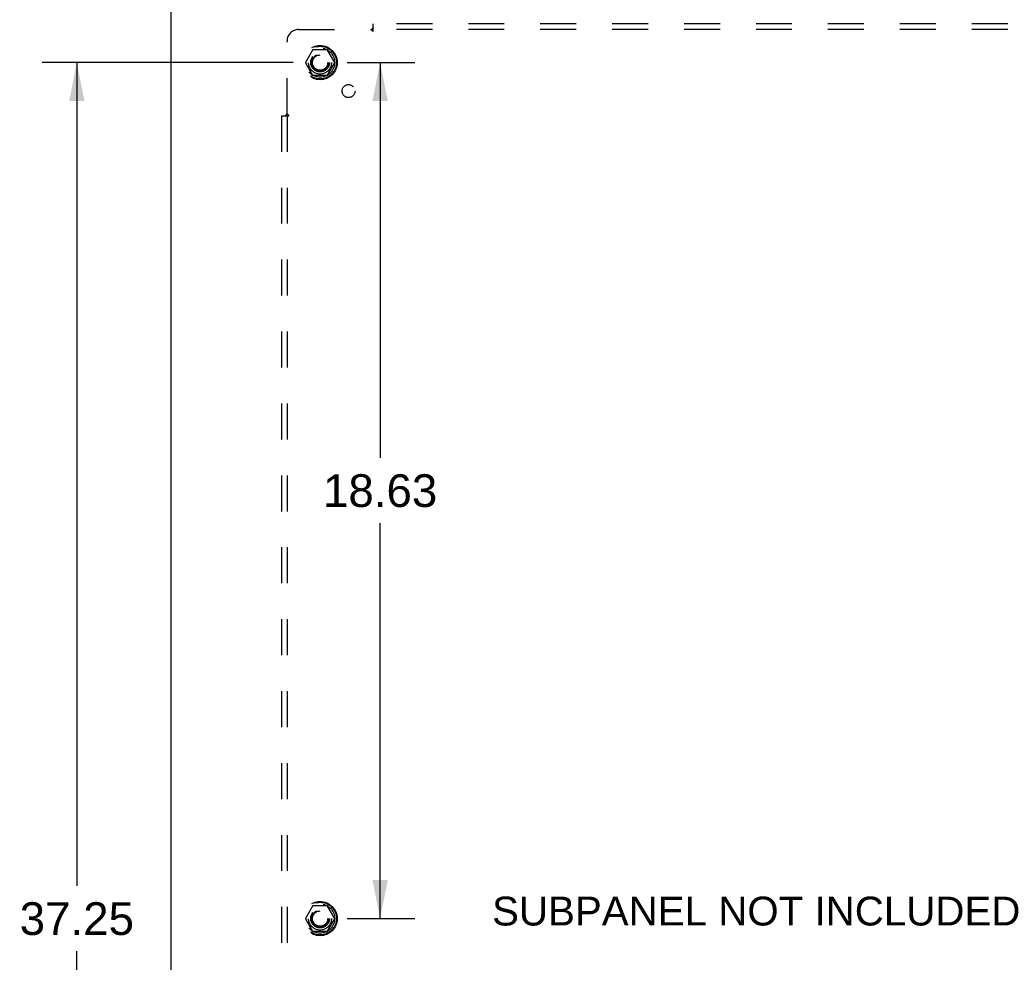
# Model space of a CAD drawing. Header units: inches. Extents: x 0 to 142, y 0 to 92.
# Tile 50 of 65: x 103 to 125, y 25 to 46. Entities that reach past the tile are written whole.
import ezdxf

# ---------------------------------------------------------------- set-up
doc = ezdxf.new("R2010")
doc.units = ezdxf.units.IN
doc.header["$LTSCALE"] = 7.824912
doc.header["$MEASUREMENT"] = 0
doc.linetypes.add('HIDDEN', pattern=[0.2, 0.1, -0.1])
doc.layers.get('0').update_dxf_attribs({"linetype": 'CONTINUOUS'})
for name, color, linetype in [('02___PRT_ALL_AXES', 7, 'CONTINUOUS'), ('DEFAULT_2', 8, 'HIDDEN'), ('DIMENSIONS', 7, 'CONTINUOUS')]:
    doc.layers.add(name, color=color, linetype=linetype)
doc.styles.get("Standard").update_dxf_attribs({"font": 'arial.ttf'})
doc.dimstyles.new('DIMSTYLE_1', dxfattribs={"dimtxt": 0.711356, "dimasz": 0.836889, "dimexe": 0.09, "dimexo": 0.07, "dimgap": 0.0425, "dimtad": 0, "dimtih": 1, "dimtoh": 1, "dimzin": 4, "dimdsep": 46, "dimtxsty": 'Standard', "dimblk": '_FILLED', "dimblk1": '_FILLED', "dimblk2": '_FILLED', "dimcen": 0.09, "dimazin": 1, "dimtfac": 1, "dimtdec": 3, "dimtofl": 0, "dimtmove": 0, "dimatfit": 3, "dimldrblk": '_FILLED', "dimfxl": 1, "dimtolj": 1, "dimtzin": 4, "dimarcsym": 0})

# ---------------------------------------------------------------- blocks, each defined once
blk = doc.blocks.new('_FILLED')
at = {"color": 0, "linetype": 'ByBlock'}
blk.add_solid([(0, 0), (-1, 0.2), (-1, -0.2)], dxfattribs=at)
blk = doc.blocks.new('*D5')
at = {"layer": 'DIMENSIONS', "color": 2, "linetype": 'Continuous'}
for p, q in [((109.32, 44.722), (103.858, 44.722)), ((104.612, 44.722), (104.612, 26.808)), ((104.612, 7.472), (104.612, 25.386)), ((109.32, 7.472), (103.858, 7.472))]:
    blk.add_line(p, q, dxfattribs=at)
at = {"layer": 'DIMENSIONS', "color": 2, "linetype": 'Continuous', "xscale": 0.8368889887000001, "yscale": 0.8368889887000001, "zscale": 0.8368889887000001}
for p, rotation in [((104.612, 44.722), 90), ((104.612, 7.472), 270)]:
    blk.add_blockref('_FILLED', p, dxfattribs=dict(at, rotation=rotation))
at = {"layer": 'DIMENSIONS', "color": 2, "linetype": 'Continuous', "insert": (104.612, 26.453), "char_height": 0.7114, "width": 2.48578, "attachment_point": 2, "line_spacing_factor": 0.9}
blk.add_mtext('37.25', dxfattribs=at)
blk = doc.blocks.new('*D6')
at = {"layer": 'DIMENSIONS', "color": 2, "linetype": 'Continuous'}
for p, q in [((110.491, 44.722), (111.965, 44.722)), ((111.212, 44.722), (111.212, 36.121)), ((111.212, 26.097), (111.212, 34.698)), ((110.491, 26.097), (111.965, 26.097))]:
    blk.add_line(p, q, dxfattribs=at)
at = {"layer": 'DIMENSIONS', "color": 2, "linetype": 'Continuous', "xscale": 0.8368889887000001, "yscale": 0.8368889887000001, "zscale": 0.8368889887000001}
for p, rotation in [((111.212, 44.722), 90), ((111.212, 26.097), 270)]:
    blk.add_blockref('_FILLED', p, dxfattribs=dict(at, rotation=rotation))
at = {"layer": 'DIMENSIONS', "color": 2, "linetype": 'Continuous', "insert": (111.212, 35.765), "char_height": 0.7114, "width": 2.48578, "attachment_point": 2, "line_spacing_factor": 0.9}
blk.add_mtext('18.63', dxfattribs=at)

msp = doc.modelspace()

# ---------------------------------------------------------------- linework, layer by layer
at = {"color": 3, "linetype": 'Continuous'}
msp.add_line((106.655, 48.975), (106.655, 5.1), dxfattribs=at)
at = {"layer": '02___PRT_ALL_AXES', "color": 8, "linetype": 'HIDDEN'}
for centre, radius in [((109.905, 44.722), 0.372), ((109.905, 44.722), 0.356), ((109.905, 44.722), 0.25), ((109.905, 44.722), 0.183), ((110.524, 44.103), 0.141), ((109.905, 26.097), 0.372), ((109.905, 26.097), 0.356), ((109.905, 26.097), 0.25), ((109.905, 26.097), 0.183)]:
    msp.add_circle(centre, radius, dxfattribs=at)
at = {"layer": 'DEFAULT_2', "color": 8, "linetype": 'HIDDEN'}
for p, q in [((109.437, 45.441), (111.026, 45.441)), ((111.039, 45.421), (111.036, 45.428)), ((111.04, 45.455), (111.037, 45.452)), ((111.045, 45.46), (111.04, 45.455)), ((111.062, 45.4), (111.062, 45.566)), ((127.999, 45.566), (111.062, 45.566)), ((127.999, 45.441), (111.062, 45.441)), ((109.187, 43.601), (109.187, 45.191)), ((109.742, 44.995), (109.588, 44.727)), ((110.06, 45), (109.751, 45)), ((110.223, 44.727), (110.068, 44.995)), ((109.588, 44.717), (109.742, 44.45)), ((110.068, 44.45), (110.223, 44.717)), ((110.06, 44.445), (109.751, 44.445)), ((109.062, 43.566), (109.062, 8.628)), ((109.062, 43.566), (109.227, 43.566)), ((109.187, 43.566), (109.187, 8.628)), ((109.742, 26.37), (109.588, 26.102)), ((110.06, 26.375), (109.751, 26.375)), ((110.223, 26.102), (110.068, 26.37)), ((109.588, 26.092), (109.742, 25.825)), ((110.068, 25.825), (110.223, 26.092)), ((110.06, 25.82), (109.751, 25.82))]:
    msp.add_line(p, q, dxfattribs=at)
for points in [[(111.037, 45.452), (111.035, 45.45), (111.033, 45.448), (111.032, 45.447), (111.03, 45.445), (111.029, 45.444), (111.027, 45.442), (111.026, 45.441)], [(111.036, 45.428), (111.034, 45.43), (111.033, 45.432), (111.031, 45.434), (111.03, 45.436), (111.029, 45.438), (111.027, 45.439), (111.026, 45.441)], [(111.062, 45.479), (111.06, 45.477), (111.059, 45.476), (111.057, 45.474), (111.056, 45.472), (111.054, 45.47), (111.053, 45.468), (111.052, 45.467), (111.05, 45.465), (111.049, 45.464), (111.047, 45.462), (111.046, 45.461), (111.045, 45.46)], [(111.062, 45.4), (111.06, 45.401), (111.058, 45.401), (111.057, 45.402), (111.055, 45.403), (111.054, 45.404), (111.053, 45.405), (111.051, 45.406), (111.05, 45.407), (111.048, 45.409), (111.047, 45.41), (111.046, 45.412), (111.044, 45.413), (111.043, 45.415), (111.042, 45.417), (111.041, 45.419), (111.039, 45.421)], [(109.148, 43.566), (109.15, 43.567), (109.152, 43.569), (109.154, 43.57), (109.156, 43.572), (109.157, 43.573), (109.159, 43.574), (109.161, 43.576), (109.162, 43.577), (109.164, 43.579), (109.165, 43.58), (109.166, 43.581), (109.168, 43.583), (109.171, 43.586)], [(109.171, 43.586), (109.174, 43.589), (109.176, 43.591), (109.177, 43.592), (109.179, 43.594), (109.181, 43.596), (109.182, 43.597), (109.184, 43.599), (109.185, 43.6), (109.187, 43.601)], [(109.2, 43.592), (109.198, 43.593), (109.196, 43.595), (109.193, 43.596), (109.191, 43.597), (109.19, 43.599), (109.188, 43.6), (109.187, 43.601)], [(109.227, 43.566), (109.227, 43.567), (109.226, 43.569), (109.225, 43.571), (109.225, 43.572), (109.224, 43.573), (109.223, 43.575), (109.222, 43.576), (109.22, 43.578), (109.219, 43.579), (109.217, 43.58), (109.216, 43.582), (109.214, 43.583), (109.212, 43.584), (109.21, 43.585), (109.208, 43.587), (109.206, 43.588), (109.2, 43.592)]]:
    msp.add_lwpolyline(points, dxfattribs=at)
for centre, radius in [((109.905, 44.722), 0.318), ((109.905, 44.722), 0.204), ((109.905, 44.722), 0.183), ((109.905, 44.722), 0.183), ((109.905, 44.722), 0.166), ((109.905, 26.097), 0.318), ((109.905, 26.097), 0.204), ((109.905, 26.097), 0.183), ((109.905, 26.097), 0.183), ((109.905, 26.097), 0.166)]:
    msp.add_circle(centre, radius, dxfattribs=at)
for centre, radius, start, end in [((109.437, 45.191), 0.25, 90, 180), ((109.751, 44.99), 0.01, 90.0124, 149.9892), ((110.06, 44.99), 0.01, 30.012, 89.9887), ((109.596, 44.722), 0.01, 150.0127, 209.9883), ((110.214, 44.722), 0.01, 330.0127, 29.9883), ((109.751, 44.455), 0.01, 210.012, 269.9887), ((110.06, 44.455), 0.01, 270.0124, 329.9892), ((109.751, 26.365), 0.01, 90.0124, 149.9892), ((110.06, 26.365), 0.01, 30.012, 89.9887), ((109.596, 26.097), 0.01, 150.0127, 209.9883), ((110.214, 26.097), 0.01, 330.0127, 29.9883), ((109.751, 25.83), 0.01, 210.012, 269.9887), ((110.06, 25.83), 0.01, 270.0124, 329.9892)]:
    msp.add_arc(centre, radius, start, end, dxfattribs=at)

# ---------------------------------------------------------------- texts
at = {"layer": 'DIMENSIONS', "color": 2, "linetype": 'Continuous', "insert": (119.396, 26.575), "char_height": 0.62767, "width": 11.47767, "attachment_point": 2, "line_spacing_factor": 0.9}
msp.add_mtext('SUBPANEL NOT INCLUDED', dxfattribs=at)

# ---------------------------------------------------------------- dimensions: what is measured, and where the dimension line sits
at = {"layer": 'DIMENSIONS', "color": 2, "linetype": 'Continuous'}
for base, p1, p2, picture, middle in [((104.612, 7.472), (109.39, 44.722), (109.39, 7.472), '*D5', (104.613, 26.093)), ((111.211529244, 26.097089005), (112.034729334, 44.722089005), (112.034729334, 26.097089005), '*D6', (111.2417551, 35.405622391))]:
    dim = msp.add_linear_dim(base=base, p1=p1, p2=p2, angle=270, dimstyle='DIMSTYLE_1', dxfattribs=at)
    dim.commit()
    dim.dimension.update_dxf_attribs({"geometry": picture, "text_midpoint": middle, "dimtype": 160})

doc.saveas('drawing.dxf')
